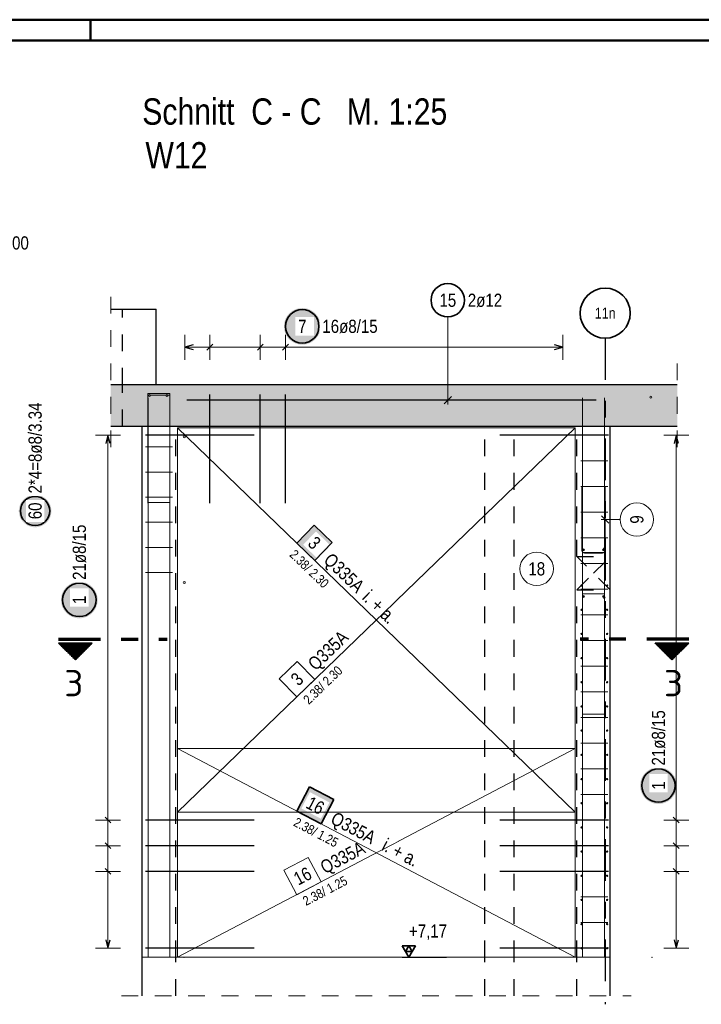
# Model space of a CAD drawing. Header units: millimetres. Extents: x -16 to 44.7, y 0 to 21.2.
# Tile 43 of 49: x 29.1 to 33.2, y 15.1 to 21. Entities that reach past the tile are written whole.
import ezdxf
from ezdxf.enums import TextEntityAlignment as Align

# ---------------------------------------------------------------- set-up
doc = ezdxf.new("R2010")
doc.units = ezdxf.units.MM
doc.linetypes.add('DASHDOTX2', pattern=[2, 1, -0.5, 0, -0.5])
doc.linetypes.add('HIDDEN', pattern=[0.375, 0.25, -0.125])
doc.layers.add('Achsen', color=7, linetype='Continuous', lineweight=20)
doc.layers.add('nplo Bewehrung', color=7, linetype='Continuous', lineweight=20)
doc.styles.add('Arial Narrow', font='ARIALN.TTF')
doc.styles.add('isocp', font='isocp', dxfattribs={"width": 1.1})
doc.linetypes.add('STRAKON_Linetype_13', pattern='A,15,[130,ltypeshp.shx,S=1.875,R=-30,X=0,Y=0],-1.875,[130,ltypeshp.shx,S=1.875,R=-30,X=0,Y=0]', length=16.875)
pattern_1 = [(270, (0, 0), (0.01, -2e-18), [])]

msp = doc.modelspace()

# ---------------------------------------------------------------- hatches: boundary and pattern name
at = {"lineweight": 25, "true_color": 0xffffff}
for points in [[(30.877049, 19.189004), (30.876982, 19.192843), (30.876781, 19.196677), (30.876446, 19.200502), (30.875978, 19.204313), (30.875377, 19.208105), (30.874645, 19.211874), (30.873781, 19.215615), (30.872787, 19.219324), (30.871665, 19.222996), (30.870415, 19.226626), (30.869039, 19.23021), (30.867539, 19.233745), (30.865916, 19.237224), (30.864173, 19.240646), (30.862311, 19.244004), (30.860334, 19.247295), (30.858243, 19.250515), (30.85604, 19.25366), (30.85373, 19.256726), (30.851314, 19.25971), (30.848795, 19.262608), (30.846176, 19.265416), (30.843461, 19.268131), (30.840653, 19.27075), (30.837755, 19.273269), (30.834771, 19.275685), (30.831705, 19.277996), (30.82856, 19.280198), (30.82534, 19.282289), (30.822049, 19.284266), (30.81869, 19.286128), (30.815269, 19.287871), (30.81179, 19.289494), (30.808255, 19.290994), (30.804671, 19.29237), (30.80104, 19.29362), (30.797369, 19.294742), (30.79366, 19.295736), (30.789919, 19.2966), (30.78615, 19.297333), (30.782358, 19.297933), (30.778547, 19.298401), (30.774722, 19.298736), (30.770888, 19.298937), (30.767049, 19.299004), (30.76321, 19.298937), (30.759375, 19.298736), (30.75555, 19.298401), (30.75174, 19.297933), (30.747947, 19.297333), (30.744178, 19.2966), (30.740437, 19.295736), (30.736729, 19.294742), (30.733057, 19.29362), (30.729426, 19.29237), (30.725842, 19.290994), (30.722308, 19.289494), (30.718828, 19.287871), (30.715407, 19.286128), (30.712049, 19.284266), (30.708758, 19.282289), (30.705537, 19.280198), (30.702392, 19.277996), (30.699326, 19.275685), (30.696342, 19.273269), (30.693444, 19.27075), (30.690636, 19.268131), (30.687921, 19.265416), (30.685303, 19.262608), (30.682784, 19.25971), (30.680367, 19.256726), (30.678057, 19.25366), (30.675854, 19.250515), (30.673763, 19.247295), (30.671786, 19.244004), (30.669924, 19.240646), (30.668181, 19.237224), (30.666559, 19.233745), (30.665058, 19.23021), (30.663682, 19.226626), (30.662432, 19.222996), (30.66131, 19.219324), (30.660316, 19.215615), (30.659452, 19.211874), (30.65872, 19.208105), (30.658119, 19.204313), (30.657651, 19.200502), (30.657317, 19.196677), (30.657116, 19.192843), (30.657049, 19.189004), (30.657116, 19.185165), (30.657317, 19.18133), (30.657651, 19.177506), (30.658119, 19.173695), (30.65872, 19.169902), (30.659452, 19.166133), (30.660316, 19.162392), (30.66131, 19.158684), (30.662432, 19.155012), (30.663682, 19.151381), (30.665058, 19.147797), (30.666559, 19.144263), (30.668181, 19.140783), (30.669924, 19.137362), (30.671786, 19.134004), (30.673763, 19.130713), (30.675854, 19.127492), (30.678057, 19.124347), (30.680367, 19.121281), (30.682784, 19.118297), (30.685303, 19.115399), (30.687921, 19.112591), (30.690636, 19.109876), (30.693444, 19.107258), (30.696342, 19.104739), (30.699326, 19.102322), (30.702392, 19.100012), (30.705537, 19.09781), (30.708758, 19.095718), (30.712049, 19.093741), (30.715407, 19.091879), (30.718828, 19.090136), (30.722308, 19.088514), (30.725842, 19.087013), (30.729426, 19.085637), (30.733057, 19.084387), (30.736729, 19.083265), (30.740437, 19.082271), (30.744178, 19.081407), (30.747947, 19.080675), (30.75174, 19.080074), (30.75555, 19.079606), (30.759375, 19.079272), (30.76321, 19.079071), (30.767049, 19.079004), (30.770888, 19.079071), (30.774722, 19.079272), (30.778547, 19.079606), (30.782358, 19.080074), (30.78615, 19.080675), (30.789919, 19.081407), (30.79366, 19.082271), (30.797369, 19.083265), (30.80104, 19.084387), (30.804671, 19.085637), (30.808255, 19.087013), (30.81179, 19.088514), (30.815269, 19.090136), (30.81869, 19.091879), (30.822049, 19.093741), (30.82534, 19.095718), (30.82856, 19.09781), (30.831705, 19.100012), (30.834771, 19.102322), (30.837755, 19.104739), (30.840653, 19.107258), (30.843461, 19.109876), (30.846176, 19.112591), (30.848795, 19.115399), (30.851314, 19.118297), (30.85373, 19.121281), (30.85604, 19.124347), (30.858243, 19.127492), (30.860334, 19.130713), (30.862311, 19.134004), (30.864173, 19.137362), (30.865916, 19.140783), (30.867539, 19.144263), (30.869039, 19.147797), (30.870415, 19.151381), (30.871665, 19.155012), (30.872787, 19.158684), (30.873781, 19.162392), (30.874645, 19.166133), (30.875377, 19.169902), (30.875978, 19.173695), (30.876446, 19.177506), (30.876781, 19.18133)], [(29.265992, 18.083454), (29.265933, 18.086857), (29.265755, 18.090255), (29.265458, 18.093646), (29.265043, 18.097023), (29.264511, 18.100385), (29.263861, 18.103726), (29.263096, 18.107041), (29.262215, 18.110329), (29.26122, 18.113583), (29.260112, 18.116801), (29.258893, 18.119978), (29.257563, 18.123111), (29.256125, 18.126195), (29.254579, 18.129228), (29.25293, 18.132204), (29.251177, 18.135121), (29.249323, 18.137975), (29.247371, 18.140763), (29.245323, 18.143481), (29.243181, 18.146126), (29.240949, 18.148694), (29.238628, 18.151183), (29.236221, 18.15359), (29.233732, 18.155911), (29.231164, 18.158143), (29.228519, 18.160285), (29.225801, 18.162333), (29.223013, 18.164285), (29.220159, 18.166139), (29.217242, 18.167892), (29.214266, 18.169542), (29.211233, 18.171087), (29.208149, 18.172525), (29.205016, 18.173855), (29.201839, 18.175074), (29.198621, 18.176182), (29.195367, 18.177177), (29.192079, 18.178058), (29.188763, 18.178824), (29.185423, 18.179473), (29.182061, 18.180005), (29.178684, 18.18042), (29.175293, 18.180717), (29.171895, 18.180895), (29.168492, 18.180954), (29.165089, 18.180895), (29.161691, 18.180717), (29.158301, 18.18042), (29.154923, 18.180005), (29.151561, 18.179473), (29.148221, 18.178824), (29.144905, 18.178058), (29.141617, 18.177177), (29.138363, 18.176182), (29.135145, 18.175074), (29.131968, 18.173855), (29.128835, 18.172525), (29.125751, 18.171087), (29.122719, 18.169542), (29.119742, 18.167892), (29.116825, 18.166139), (29.113971, 18.164285), (29.111183, 18.162333), (29.108465, 18.160285), (29.10582, 18.158143), (29.103252, 18.155911), (29.100763, 18.15359), (29.098356, 18.151183), (29.096035, 18.148694), (29.093803, 18.146126), (29.091661, 18.143481), (29.089613, 18.140763), (29.087661, 18.137975), (29.085807, 18.135121), (29.084055, 18.132204), (29.082405, 18.129228), (29.08086, 18.126195), (29.079421, 18.123111), (29.078092, 18.119978), (29.076872, 18.116801), (29.075764, 18.113583), (29.074769, 18.110329), (29.073888, 18.107041), (29.073123, 18.103726), (29.072473, 18.100385), (29.071941, 18.097023), (29.071526, 18.093646), (29.07123, 18.090255), (29.071051, 18.086857), (29.070992, 18.083454), (29.071051, 18.080051), (29.07123, 18.076653), (29.071526, 18.073263), (29.071941, 18.069885), (29.072473, 18.066523), (29.073123, 18.063183), (29.073888, 18.059867), (29.074769, 18.056579), (29.075764, 18.053325), (29.076872, 18.050107), (29.078092, 18.04693), (29.079421, 18.043797), (29.08086, 18.040713), (29.082405, 18.037681), (29.084055, 18.034704), (29.085807, 18.031787), (29.087661, 18.028933), (29.089613, 18.026145), (29.091661, 18.023427), (29.093803, 18.020782), (29.096035, 18.018214), (29.098356, 18.015725), (29.100763, 18.013318), (29.103252, 18.010997), (29.10582, 18.008765), (29.108465, 18.006623), (29.111183, 18.004575), (29.113971, 18.002623), (29.116825, 18.000769), (29.119742, 17.999017), (29.122719, 17.997367), (29.125751, 17.995822), (29.128835, 17.994383), (29.131968, 17.993054), (29.135145, 17.991834), (29.138363, 17.990726), (29.141617, 17.989731), (29.144905, 17.98885), (29.148221, 17.988085), (29.151561, 17.987435), (29.154923, 17.986903), (29.158301, 17.986488), (29.161691, 17.986192), (29.165089, 17.986014), (29.168492, 17.985954), (29.171895, 17.986014), (29.175293, 17.986192), (29.178684, 17.986488), (29.182061, 17.986903), (29.185423, 17.987435), (29.188763, 17.988085), (29.192079, 17.98885), (29.195367, 17.989731), (29.198621, 17.990726), (29.201839, 17.991834), (29.205016, 17.993054), (29.208149, 17.994383), (29.211233, 17.995822), (29.214266, 17.997367), (29.217242, 17.999017), (29.220159, 18.000769), (29.223013, 18.002623), (29.225801, 18.004575), (29.228519, 18.006623), (29.231164, 18.008765), (29.233732, 18.010997), (29.236221, 18.013318), (29.238628, 18.015725), (29.240949, 18.018214), (29.243181, 18.020782), (29.245323, 18.023427), (29.247371, 18.026145), (29.249323, 18.028933), (29.251177, 18.031787), (29.25293, 18.034704), (29.254579, 18.037681), (29.256125, 18.040713), (29.257563, 18.043797), (29.258893, 18.04693), (29.260112, 18.050107), (29.26122, 18.053325), (29.262215, 18.056579), (29.263096, 18.059867), (29.263861, 18.063183), (29.264511, 18.066523), (29.265043, 18.069885), (29.265458, 18.073263), (29.265755, 18.076653)], [(29.543028, 17.550762), (29.542961, 17.554601), (29.54276, 17.558435), (29.542426, 17.56226), (29.541958, 17.566071), (29.541357, 17.569863), (29.540624, 17.573632), (29.539761, 17.577373), (29.538767, 17.581082), (29.537644, 17.584754), (29.536394, 17.588384), (29.535018, 17.591969), (29.533518, 17.595503), (29.531896, 17.598983), (29.530152, 17.602404), (29.528291, 17.605762), (29.526313, 17.609053), (29.524222, 17.612273), (29.52202, 17.615418), (29.519709, 17.618485), (29.517293, 17.621469), (29.514774, 17.624366), (29.512156, 17.627174), (29.509441, 17.629889), (29.506633, 17.632508), (29.503735, 17.635027), (29.500751, 17.637443), (29.497685, 17.639754), (29.494539, 17.641956), (29.491319, 17.644047), (29.488028, 17.646025), (29.48467, 17.647886), (29.481249, 17.649629), (29.477769, 17.651252), (29.474235, 17.652752), (29.47065, 17.654128), (29.46702, 17.655378), (29.463348, 17.656501), (29.45964, 17.657495), (29.455898, 17.658358), (29.452129, 17.659091), (29.448337, 17.659691), (29.444526, 17.660159), (29.440701, 17.660494), (29.436867, 17.660695), (29.433028, 17.660762), (29.429189, 17.660695), (29.425355, 17.660494), (29.42153, 17.660159), (29.417719, 17.659691), (29.413927, 17.659091), (29.410158, 17.658358), (29.406417, 17.657495), (29.402708, 17.656501), (29.399036, 17.655378), (29.395406, 17.654128), (29.391821, 17.652752), (29.388287, 17.651252), (29.384807, 17.649629), (29.381386, 17.647886), (29.378028, 17.646025), (29.374737, 17.644047), (29.371517, 17.641956), (29.368372, 17.639754), (29.365305, 17.637443), (29.362322, 17.635027), (29.359424, 17.632508), (29.356616, 17.629889), (29.353901, 17.627174), (29.351282, 17.624366), (29.348763, 17.621469), (29.346347, 17.618485), (29.344036, 17.615418), (29.341834, 17.612273), (29.339743, 17.609053), (29.337765, 17.605762), (29.335904, 17.602404), (29.334161, 17.598983), (29.332538, 17.595503), (29.331038, 17.591969), (29.329662, 17.588384), (29.328412, 17.584754), (29.327289, 17.581082), (29.326296, 17.577373), (29.325432, 17.573632), (29.324699, 17.569863), (29.324099, 17.566071), (29.323631, 17.56226), (29.323296, 17.558435), (29.323095, 17.554601), (29.323028, 17.550762), (29.323095, 17.546923), (29.323296, 17.543089), (29.323631, 17.539264), (29.324099, 17.535453), (29.324699, 17.531661), (29.325432, 17.527892), (29.326296, 17.524151), (29.327289, 17.520442), (29.328412, 17.51677), (29.329662, 17.51314), (29.331038, 17.509555), (29.332538, 17.506021), (29.334161, 17.502541), (29.335904, 17.49912), (29.337765, 17.495762), (29.339743, 17.492471), (29.341834, 17.489251), (29.344036, 17.486106), (29.346347, 17.483039), (29.348763, 17.480055), (29.351282, 17.477158), (29.353901, 17.47435), (29.356616, 17.471635), (29.359424, 17.469016), (29.362322, 17.466497), (29.365305, 17.464081), (29.368372, 17.46177), (29.371517, 17.459568), (29.374737, 17.457477), (29.378028, 17.455499), (29.381386, 17.453638), (29.384807, 17.451895), (29.388287, 17.450272), (29.391821, 17.448772), (29.395406, 17.447396), (29.399036, 17.446146), (29.402708, 17.445023), (29.406417, 17.444029), (29.410158, 17.443166), (29.413927, 17.442433), (29.417719, 17.441833), (29.42153, 17.441365), (29.425355, 17.44103), (29.429189, 17.440829), (29.433028, 17.440762), (29.436867, 17.440829), (29.440701, 17.44103), (29.444526, 17.441365), (29.448337, 17.441833), (29.452129, 17.442433), (29.455898, 17.443166), (29.45964, 17.444029), (29.463348, 17.445023), (29.46702, 17.446146), (29.47065, 17.447396), (29.474235, 17.448772), (29.477769, 17.450272), (29.481249, 17.451895), (29.48467, 17.453638), (29.488028, 17.455499), (29.491319, 17.457477), (29.494539, 17.459568), (29.497685, 17.46177), (29.500751, 17.464081), (29.503735, 17.466497), (29.506633, 17.469016), (29.509441, 17.471635), (29.512156, 17.47435), (29.514774, 17.477158), (29.517293, 17.480055), (29.519709, 17.483039), (29.52202, 17.486106), (29.524222, 17.489251), (29.526313, 17.492471), (29.528291, 17.495762), (29.530152, 17.49912), (29.531896, 17.502541), (29.533518, 17.506021), (29.535018, 17.509555), (29.536394, 17.51314), (29.537644, 17.51677), (29.538767, 17.520442), (29.539761, 17.524151), (29.540624, 17.527892), (29.541357, 17.531661), (29.541958, 17.535453), (29.542426, 17.539264), (29.54276, 17.543089)], [(33.008156, 16.439309), (33.008089, 16.443148), (33.007889, 16.446982), (33.007554, 16.450807), (33.007086, 16.454618), (33.006485, 16.45841), (33.005753, 16.462179), (33.004889, 16.46592), (33.003895, 16.469629), (33.002773, 16.473301), (33.001523, 16.476931), (33.000147, 16.480516), (32.998646, 16.48405), (32.997024, 16.48753), (32.995281, 16.490951), (32.993419, 16.494309), (32.991442, 16.4976), (32.989351, 16.50082), (32.987148, 16.503965), (32.984838, 16.507032), (32.982421, 16.510016), (32.979902, 16.512913), (32.977284, 16.515721), (32.974569, 16.518436), (32.971761, 16.521055), (32.968863, 16.523574), (32.965879, 16.52599), (32.962813, 16.528301), (32.959668, 16.530503), (32.956448, 16.532594), (32.953156, 16.534572), (32.949798, 16.536433), (32.946377, 16.538176), (32.942898, 16.539799), (32.939363, 16.541299), (32.935779, 16.542675), (32.932148, 16.543925), (32.928477, 16.545048), (32.924768, 16.546041), (32.921027, 16.546905), (32.917258, 16.547638), (32.913466, 16.548238), (32.909655, 16.548706), (32.90583, 16.549041), (32.901995, 16.549242), (32.898156, 16.549309), (32.894318, 16.549242), (32.890483, 16.549041), (32.886658, 16.548706), (32.882847, 16.548238), (32.879055, 16.547638), (32.875286, 16.546905), (32.871545, 16.546041), (32.867836, 16.545048), (32.864165, 16.543925), (32.860534, 16.542675), (32.85695, 16.541299), (32.853415, 16.539799), (32.849936, 16.538176), (32.846515, 16.536433), (32.843156, 16.534572), (32.839865, 16.532594), (32.836645, 16.530503), (32.8335, 16.528301), (32.830434, 16.52599), (32.82745, 16.523574), (32.824552, 16.521055), (32.821744, 16.518436), (32.819029, 16.515721), (32.816411, 16.512913), (32.813892, 16.510016), (32.811475, 16.507032), (32.809165, 16.503965), (32.806962, 16.50082), (32.804871, 16.4976), (32.802894, 16.494309), (32.801032, 16.490951), (32.799289, 16.48753), (32.797666, 16.48405), (32.796166, 16.480516), (32.79479, 16.476931), (32.79354, 16.473301), (32.792418, 16.469629), (32.791424, 16.46592), (32.79056, 16.462179), (32.789828, 16.45841), (32.789227, 16.454618), (32.788759, 16.450807), (32.788424, 16.446982), (32.788223, 16.443148), (32.788156, 16.439309), (32.788223, 16.43547), (32.788424, 16.431636), (32.788759, 16.427811), (32.789227, 16.424), (32.789828, 16.420208), (32.79056, 16.416439), (32.791424, 16.412698), (32.792418, 16.408989), (32.79354, 16.405317), (32.79479, 16.401687), (32.796166, 16.398102), (32.797666, 16.394568), (32.799289, 16.391088), (32.801032, 16.387667), (32.802894, 16.384309), (32.804871, 16.381018), (32.806962, 16.377798), (32.809165, 16.374653), (32.811475, 16.371586), (32.813892, 16.368602), (32.816411, 16.365705), (32.819029, 16.362897), (32.821744, 16.360182), (32.824552, 16.357563), (32.82745, 16.355044), (32.830434, 16.352628), (32.8335, 16.350317), (32.836645, 16.348115), (32.839865, 16.346024), (32.843156, 16.344046), (32.846515, 16.342185), (32.849936, 16.340442), (32.853415, 16.338819), (32.85695, 16.337319), (32.860534, 16.335943), (32.864165, 16.334693), (32.867836, 16.33357), (32.871545, 16.332576), (32.875286, 16.331713), (32.879055, 16.33098), (32.882847, 16.330379), (32.886658, 16.329912), (32.890483, 16.329577), (32.894318, 16.329376), (32.898156, 16.329309), (32.901995, 16.329376), (32.90583, 16.329577), (32.909655, 16.329912), (32.913466, 16.330379), (32.917258, 16.33098), (32.921027, 16.331713), (32.924768, 16.332576), (32.928477, 16.33357), (32.932148, 16.334693), (32.935779, 16.335943), (32.939363, 16.337319), (32.942898, 16.338819), (32.946377, 16.340442), (32.949798, 16.342185), (32.953156, 16.344046), (32.956448, 16.346024), (32.959668, 16.348115), (32.962813, 16.350317), (32.965879, 16.352628), (32.968863, 16.355044), (32.971761, 16.357563), (32.974569, 16.360182), (32.977284, 16.362897), (32.979902, 16.365705), (32.982421, 16.368602), (32.984838, 16.371586), (32.987148, 16.374653), (32.989351, 16.377798), (32.991442, 16.381018), (32.993419, 16.384309), (32.995281, 16.387667), (32.997024, 16.391088), (32.998646, 16.394568), (33.000147, 16.398102), (33.001523, 16.401687), (33.002773, 16.405317), (33.003895, 16.408989), (33.004889, 16.412698), (33.005753, 16.416439), (33.006485, 16.420208), (33.007086, 16.424), (33.007554, 16.427811), (33.007889, 16.431636)]]:
    msp.add_hatch(color=7, dxfattribs=at).paths.add_polyline_path(points)
at = {"lineweight": 13, "true_color": 0xd7ffd7}
msp.add_hatch(color=254, dxfattribs=at).paths.add_polyline_path([(29.621499, 18.591066), (33.011057, 18.591066), (33.011057, 18.841066), (29.621499, 18.841066)])
at = {"lineweight": 18, "true_color": 0xffffff}
msp.add_hatch(color=7, dxfattribs=at).paths.add_polyline_path([(30.945751, 17.894691), (30.837888, 17.998928), (30.73365, 17.891065), (30.841513, 17.786827)])
at = {"lineweight": 50}
h = msp.add_hatch(dxfattribs=at)
h.set_pattern_fill('Mau', color=4, scale=0.01, angle=270, style=0, pattern_type=2)
h.set_pattern_definition(pattern_1)
h.paths.add_polyline_path([(29.509208, 17.291869), (29.309208, 17.291869), (29.409208, 17.191869)])
h = msp.add_hatch(dxfattribs=at)
h.set_pattern_fill('Mau', color=4, scale=0.01, angle=270, style=0, pattern_type=2)
h.set_pattern_definition(pattern_1)
h.paths.add_polyline_path([(32.878976, 17.291869), (32.978976, 17.191869), (33.078976, 17.291869)])
at = {"lineweight": 35, "true_color": 0xffffff}
msp.add_hatch(color=7, dxfattribs=at).paths.add_polyline_path([(30.956447, 16.355425), (30.810369, 16.432147), (30.733648, 16.286069), (30.879726, 16.209347)])

# ---------------------------------------------------------------- linework, layer by layer
at = {"color": 4, "linetype": 'Continuous', "lineweight": 50}
for p, q in [((43.75, 21.025), (0, 21.025)), ((29.5, 21.025), (29.5, 20.9)), ((43.625, 20.9), (0.5, 20.9))]:
    msp.add_line(p, q, dxfattribs=at)
at = {"color": 5, "linetype": 'HIDDEN', "lineweight": 18, "ltscale": 0.25}
for p, q in [((29.621499, 18.466066), (29.621499, 19.416066)), ((33.011057, 18.466066), (33.011057, 18.966066)), ((29.684648, 15.181072), (30.134648, 15.181072)), ((29.884648, 15.181072), (32.734648, 15.181072))]:
    msp.add_line(p, q, dxfattribs=at)
at = {"color": 3, "linetype": 'Continuous', "lineweight": 25}
for p, q in [((29.621499, 19.291066), (29.89217, 19.291066)), ((29.89217, 18.841066), (29.89217, 19.291066)), ((30.113648, 19.077401), (30.063648, 19.064004)), ((30.063648, 19.064004), (30.113648, 19.050606)), ((30.232125, 19.081681), (30.196769, 19.046326)), ((30.533722, 19.081681), (30.498367, 19.046326)), ((30.684521, 19.081681), (30.649165, 19.046326)), ((32.325628, 19.064004), (32.275628, 19.077401)), ((32.275628, 19.050606), (32.325628, 19.064004)), ((29.621499, 18.841066), (33.011057, 18.841066)), ((30.214447, 18.131066), (30.214447, 18.781066)), ((30.516044, 18.131066), (30.516044, 18.781066)), ((30.666843, 18.131066), (30.666843, 18.781066)), ((31.615243, 18.724582), (31.659437, 18.768776)), ((30.576398, 18.746679), (30.076398, 18.746679)), ((32.026398, 18.746679), (30.576398, 18.746679)), ((32.526398, 18.746679), (32.026398, 18.746679)), ((29.621499, 18.591066), (33.011057, 18.591066)), ((29.809648, 15.411072), (29.809648, 18.591066)), ((32.609648, 15.411072), (32.609648, 18.591066)), ((29.6046, 18.537064), (29.591202, 18.487064)), ((29.617997, 18.487064), (29.6046, 18.537064)), ((30.479648, 18.537064), (29.829648, 18.537064)), ((32.599648, 18.537064), (31.949648, 18.537064)), ((33.0046, 18.537064), (32.991202, 18.487064)), ((33.017997, 18.487064), (33.0046, 18.537064)), ((29.586922, 16.250748), (29.622277, 16.215393)), ((30.479648, 16.23307), (29.829648, 16.23307)), ((32.599648, 16.23307), (31.949648, 16.23307)), ((32.986922, 16.250748), (33.022277, 16.215393)), ((29.586922, 16.097149), (29.622277, 16.061793)), ((32.986922, 16.097149), (33.022277, 16.061793)), ((30.479648, 16.079471), (29.829648, 16.079471)), ((32.599648, 16.079471), (31.949648, 16.079471)), ((29.586922, 15.943549), (29.622277, 15.908194)), ((30.479648, 15.925871), (29.829648, 15.925871)), ((32.599648, 15.925871), (31.949648, 15.925871)), ((32.986922, 15.943549), (33.022277, 15.908194)), ((29.591202, 15.515072), (29.6046, 15.465072)), ((29.6046, 15.465072), (29.617997, 15.515072)), ((32.991202, 15.515072), (33.0046, 15.465072)), ((33.0046, 15.465072), (33.017997, 15.515072)), ((30.479648, 15.465072), (29.829648, 15.465072)), ((32.599648, 15.465072), (31.949648, 15.465072)), ((29.809648, 15.181072), (29.809648, 15.411072)), ((31.365225, 15.411072), (31.630749, 15.411072)), ((32.609648, 15.181072), (32.609648, 15.411072))]:
    msp.add_line(p, q, dxfattribs=at)
at = {"color": 3, "linetype": 'HIDDEN', "lineweight": 25, "ltscale": 0.25}
for p, q in [((29.69217, 18.841066), (29.69217, 19.291066)), ((29.69217, 18.591066), (29.69217, 18.841066)), ((30.009648, 15.411072), (30.009648, 18.591066)), ((31.859462, 15.411065), (31.859462, 18.591066)), ((32.034462, 15.411065), (32.034462, 18.591066)), ((32.409648, 17.811072), (32.409648, 18.591066)), ((32.409648, 17.811072), (32.609648, 17.811072)), ((32.409648, 17.611072), (32.609648, 17.611072)), ((32.409648, 15.411072), (32.409648, 17.611072)), ((30.009648, 15.181072), (30.009648, 15.411072)), ((31.859462, 15.181072), (31.859462, 15.411065)), ((32.034462, 15.181072), (32.034462, 15.411065)), ((32.409648, 15.181072), (32.409648, 15.411072))]:
    msp.add_line(p, q, dxfattribs=at)
at = {"color": 5, "linetype": 'Continuous', "lineweight": 18}
for p, q in [((31.63734, 19.245194), (31.63734, 18.721679)), ((30.063648, 19.139004), (30.063648, 18.989004)), ((30.214447, 19.139004), (30.214447, 18.989004)), ((30.516044, 19.139004), (30.516044, 18.989004)), ((30.666843, 19.139004), (30.666843, 18.989004)), ((32.325628, 18.989004), (32.325628, 19.139004)), ((30.063648, 19.064004), (32.325628, 19.064004)), ((29.6796, 18.537064), (29.5296, 18.537064)), ((29.6046, 15.465072), (29.6046, 18.537064)), ((33.0796, 18.537064), (32.9296, 18.537064)), ((33.0046, 15.465072), (33.0046, 18.537064)), ((29.5296, 16.23307), (29.6796, 16.23307)), ((32.9296, 16.23307), (33.0796, 16.23307)), ((29.5296, 16.079471), (29.6796, 16.079471)), ((32.9296, 16.079471), (33.0796, 16.079471)), ((29.5296, 15.925871), (29.6796, 15.925871)), ((32.9296, 15.925871), (33.0796, 15.925871)), ((29.5296, 15.465072), (29.6796, 15.465072)), ((32.9296, 15.465072), (33.0796, 15.465072))]:
    msp.add_line(p, q, dxfattribs=at)
at = {"color": 3, "linetype": 'DASHDOTX2', "lineweight": 25, "ltscale": 0.25}
msp.add_line((32.57963, 19.118086), (32.57963, 15.129754), dxfattribs=at)
at = {"color": 7, "linetype": 'Continuous', "lineweight": 18}
for p, q in [((30.019651, 18.581065), (30.019651, 16.281066)), ((32.399648, 18.581065), (30.019651, 18.581065)), ((30.019651, 18.581065), (30.019651, 18.581065)), ((32.399648, 16.281066), (30.019651, 18.581065)), ((32.399648, 16.281066), (32.399648, 18.581065)), ((32.399647, 16.661066), (30.019648, 16.661066)), ((30.019648, 16.661066), (30.019648, 15.411074)), ((30.019648, 16.661066), (32.399647, 15.411074)), ((32.399647, 15.411074), (32.399647, 16.661066)), ((32.399647, 16.661066), (32.399647, 16.661066)), ((30.019651, 16.281066), (32.399648, 16.281066)), ((30.019648, 15.411074), (32.399647, 15.411074))]:
    msp.add_line(p, q, dxfattribs=at)
at = {"color": 9, "linetype": 'Continuous', "lineweight": 0}
for p, q in [((30.019651, 18.581065), (30.019651, 16.281066)), ((32.399648, 18.581065), (30.019651, 18.581065)), ((30.019651, 18.581065), (30.019651, 18.581065)), ((32.399648, 16.281066), (32.399648, 18.581065)), ((32.439648, 17.847072), (32.439648, 18.231072)), ((32.579648, 18.231072), (32.579648, 17.847072)), ((32.557551, 18.054384), (32.601746, 18.01019)), ((32.668781, 18.032287), (32.554648, 18.032287)), ((32.563648, 17.831072), (32.455648, 17.831072)), ((30.737276, 17.183167), (30.629412, 17.078929)), ((30.841513, 17.075304), (30.737276, 17.183167)), ((30.629412, 17.078929), (30.73365, 16.971066)), ((30.73365, 16.971066), (30.841513, 17.075304)), ((32.399647, 16.661066), (30.019648, 16.661066)), ((30.019648, 16.661066), (30.019648, 15.411074)), ((32.399647, 15.411074), (32.399647, 16.661066)), ((32.399647, 16.661066), (32.399647, 16.661066)), ((30.803005, 16.008871), (30.656927, 15.93215)), ((30.879726, 15.862793), (30.803005, 16.008871)), ((30.656927, 15.93215), (30.733648, 15.786071)), ((30.733648, 15.786071), (30.879726, 15.862793)), ((30.019648, 15.411074), (32.399647, 15.411074))]:
    msp.add_line(p, q, dxfattribs=at)
at = {"color": 2, "linetype": 'Continuous', "lineweight": 35}
for p, q in [((30.837888, 17.998928), (30.73365, 17.891065)), ((30.945751, 17.894691), (30.837888, 17.998928)), ((30.73365, 17.891065), (30.841513, 17.786827)), ((30.841513, 17.786827), (30.945751, 17.894691)), ((29.309208, 17.291869), (29.509208, 17.291869)), ((29.309208, 17.291869), (29.409208, 17.191869)), ((29.409208, 17.191869), (29.509208, 17.291869)), ((33.078976, 17.291869), (32.878976, 17.291869)), ((32.978976, 17.191869), (32.878976, 17.291869)), ((33.078976, 17.291869), (32.978976, 17.191869)), ((30.810369, 16.432147), (30.733648, 16.286069)), ((30.956447, 16.355425), (30.810369, 16.432147)), ((30.879726, 16.209347), (30.956447, 16.355425)), ((30.733648, 16.286069), (30.879726, 16.209347)), ((31.443975, 15.47927), (31.365225, 15.47927)), ((31.365225, 15.47927), (31.4046, 15.411072)), ((31.4046, 15.47927), (31.384912, 15.445171)), ((31.4046, 15.411072), (31.443975, 15.47927)), ((31.424287, 15.445171), (31.4046, 15.47927)), ((31.384912, 15.445171), (31.424287, 15.445171))]:
    msp.add_line(p, q, dxfattribs=at)
at = {"color": 1, "linetype": 'DASHDOTX2', "lineweight": 70, "ltscale": 0.25}
for p, q in [((29.309208, 17.316869), (29.959208, 17.316869)), ((33.078976, 17.316869), (32.428976, 17.316869))]:
    msp.add_line(p, q, dxfattribs=at)
at = {"color": 6, "linetype": 'STRAKON_Linetype_13', "lineweight": 13, "ltscale": 0.01}
msp.add_line((29.809648, 15.411072), (32.609648, 15.411072), dxfattribs=at)
at = {"color": 2, "linetype": 'Continuous', "lineweight": 35}
for centre, radius in [((31.63734, 19.345194), 0.1), ((32.57963, 19.268086), 0.15), ((30.767049, 19.189004), 0.1), ((29.168492, 18.083454), 0.0875), ((29.433028, 17.550762), 0.1), ((32.898156, 16.439309), 0.1)]:
    msp.add_circle(centre, radius, dxfattribs=at)
at = {"color": 9, "linetype": 'Continuous', "lineweight": 0}
for centre, radius in [((29.65824, 18.591066), 0.00111), ((32.112134, 18.591066), 0.00111), ((32.859648, 18.591066), 0.00111), ((32.87357, 18.591066), 0.00111), ((32.768781, 18.032287), 0.1), ((32.169497, 17.73719), 0.1), ((32.449648, 17.851072), 0.006), ((32.449648, 17.851072), 0.006), ((32.449648, 17.851072), 0.0054), ((32.449648, 17.851072), 0.0042), ((32.449648, 17.851072), 0.003), ((32.449648, 17.851072), 0.0018), ((32.449648, 17.851072), 0.0006), ((32.569648, 17.851072), 0.006), ((32.569648, 17.851072), 0.006), ((32.569648, 17.851072), 0.0054), ((32.569648, 17.851072), 0.0042), ((32.569648, 17.851072), 0.003), ((32.569648, 17.851072), 0.0018), ((32.569648, 17.851072), 0.0006), ((32.449648, 17.571072), 0.006), ((32.449648, 17.571072), 0.006), ((32.449648, 17.571072), 0.0054), ((32.449648, 17.571072), 0.0042), ((32.449648, 17.571072), 0.003), ((32.449648, 17.571072), 0.0018), ((32.449648, 17.571072), 0.0006), ((32.569648, 17.571072), 0.006), ((32.569648, 17.571072), 0.006), ((32.569648, 17.571072), 0.0054), ((32.569648, 17.571072), 0.0042), ((32.569648, 17.571072), 0.003), ((32.569648, 17.571072), 0.0018), ((32.569648, 17.571072), 0.0006), ((30.059648, 15.411072), 0.00111), ((32.859648, 15.411072), 0.00111)]:
    msp.add_circle(centre, radius, dxfattribs=at)
for centre, start, end in [((32.455648, 17.847072), 180, 270), ((32.563648, 17.847072), 270, 0)]:
    msp.add_arc(centre, 0.016, start, end, dxfattribs=at)
at = {"layer": 'Achsen', "color": 3, "linetype": 'HIDDEN', "lineweight": 25, "ltscale": 0.25}
for p, q in [((32.609648, 17.611072), (32.409648, 17.811072)), ((32.509648, 17.711072), (32.609648, 17.811072)), ((32.409648, 17.611072), (32.509648, 17.711072))]:
    msp.add_line(p, q, dxfattribs=at)
at = {"layer": 'nplo Bewehrung', "color": 9, "linetype": 'Continuous', "lineweight": 0}
for p, q in [((29.843648, 18.141066), (29.843648, 18.787066)), ((29.843648, 18.787066), (29.974816, 18.787066)), ((29.843648, 18.781066), (29.843648, 18.135066)), ((29.843648, 18.131066), (29.843648, 18.777066)), ((29.843648, 18.777066), (29.974816, 18.777066)), ((29.844648, 15.411072), (29.844648, 18.761072)), ((29.844648, 15.411072), (29.844648, 18.761072)), ((29.974648, 15.411072), (29.974648, 18.761072)), ((29.974648, 15.411072), (29.974648, 18.761072)), ((29.974816, 18.787066), (29.974816, 18.141066)), ((29.974816, 18.135066), (29.974816, 18.781066)), ((29.974816, 18.777066), (29.974816, 18.131066)), ((32.444648, 15.411072), (32.444648, 18.761072)), ((32.444648, 15.411072), (32.444648, 18.761072)), ((32.574648, 15.411072), (32.574648, 18.761072)), ((32.574648, 15.411072), (32.574648, 18.761072)), ((32.434648, 18.537064), (32.594648, 18.537064)), ((29.829648, 18.467066), (29.989648, 18.467066)), ((32.434648, 18.383465), (32.594648, 18.383465)), ((29.829648, 18.316667), (29.989648, 18.316667)), ((32.434648, 18.229865), (32.594648, 18.229865)), ((32.443648, 17.835072), (32.443648, 18.231072)), ((32.575648, 18.231072), (32.575648, 17.835072)), ((29.829648, 18.166267), (29.989648, 18.166267)), ((29.843648, 18.135066), (29.974816, 18.135066)), ((32.434648, 18.076266), (32.594648, 18.076266)), ((29.829648, 18.015867), (29.989648, 18.015867)), ((32.434648, 17.922666), (32.594648, 17.922666)), ((29.829648, 17.865467), (29.989648, 17.865467)), ((32.575648, 17.835072), (32.443648, 17.835072)), ((32.434648, 17.769066), (32.594648, 17.769066)), ((29.829648, 17.715067), (29.989648, 17.715067)), ((32.434648, 17.615467), (32.594648, 17.615467)), ((32.575648, 17.587072), (32.443648, 17.587072)), ((32.443648, 17.587072), (32.443648, 17.191072)), ((32.575648, 17.191072), (32.575648, 17.587072)), ((32.434648, 17.461867), (32.594648, 17.461867)), ((32.434648, 17.308268), (32.594648, 17.308268)), ((32.434648, 17.154668), (32.594648, 17.154668)), ((32.434648, 17.001068), (32.594648, 17.001068)), ((32.575648, 16.867072), (32.443648, 16.867072)), ((32.443648, 16.867072), (32.443648, 16.471072)), ((32.575648, 16.471072), (32.575648, 16.867072)), ((32.434648, 16.847469), (32.594648, 16.847469)), ((32.434648, 16.693869), (32.594648, 16.693869)), ((32.434648, 16.54027), (32.594648, 16.54027)), ((32.434648, 16.38667), (32.594648, 16.38667)), ((32.434648, 16.23307), (32.594648, 16.23307)), ((32.434648, 16.079471), (32.594648, 16.079471)), ((32.434648, 15.925871), (32.594648, 15.925871)), ((32.434648, 15.772272), (32.594648, 15.772272)), ((32.434648, 15.618672), (32.594648, 15.618672)), ((32.434648, 15.465072), (32.594648, 15.465072))]:
    msp.add_line(p, q, dxfattribs=at)
for centre, radius in [((29.85277, 18.775567), 0.006), ((29.85277, 18.775567), 0.006), ((29.957526, 18.775567), 0.006), ((29.957526, 18.775567), 0.006), ((32.852229, 18.765066), 0.006), ((32.852229, 18.765066), 0.006), ((30.061257, 18.527668), 0.006), ((30.061257, 18.527668), 0.006), ((32.573648, 17.857072), 0.006), ((32.573648, 17.857072), 0.006), ((30.061257, 17.655661), 0.006), ((30.061257, 17.655661), 0.006), ((32.438648, 17.637066), 0.004), ((32.438648, 17.637066), 0.004), ((32.590648, 17.637066), 0.004), ((32.590648, 17.637066), 0.004), ((32.573648, 17.565072), 0.006), ((32.573648, 17.565072), 0.006), ((32.438648, 17.492267), 0.004), ((32.438648, 17.492267), 0.004), ((32.590648, 17.492267), 0.004), ((32.590648, 17.492267), 0.004), ((32.438648, 17.347467), 0.004), ((32.438648, 17.347467), 0.004), ((32.590648, 17.347467), 0.004), ((32.590648, 17.347467), 0.004), ((32.438648, 17.202668), 0.004), ((32.438648, 17.202668), 0.004), ((32.590648, 17.202668), 0.004), ((32.590648, 17.202668), 0.004), ((32.438648, 17.057868), 0.004), ((32.438648, 17.057868), 0.004), ((32.590648, 17.057868), 0.004), ((32.590648, 17.057868), 0.004), ((32.438648, 16.913069), 0.004), ((32.438648, 16.913069), 0.004), ((32.590648, 16.913069), 0.004), ((32.590648, 16.913069), 0.004), ((32.438648, 16.768269), 0.004), ((32.438648, 16.768269), 0.004), ((32.590648, 16.768269), 0.004), ((32.590648, 16.768269), 0.004), ((32.438648, 16.62347), 0.004), ((32.438648, 16.62347), 0.004), ((32.590648, 16.62347), 0.004), ((32.590648, 16.62347), 0.004), ((32.438648, 16.47867), 0.004), ((32.438648, 16.47867), 0.004), ((32.590648, 16.47867), 0.004), ((32.590648, 16.47867), 0.004), ((32.438648, 16.333871), 0.004), ((32.438648, 16.333871), 0.004), ((32.590648, 16.333871), 0.004), ((32.590648, 16.333871), 0.004), ((32.438648, 16.189071), 0.004), ((32.438648, 16.189071), 0.004), ((32.590648, 16.189071), 0.004), ((32.590648, 16.189071), 0.004), ((32.438648, 16.044272), 0.004), ((32.438648, 16.044272), 0.004), ((32.590648, 16.044272), 0.004), ((32.590648, 16.044272), 0.004), ((32.438648, 15.899472), 0.004), ((32.438648, 15.899472), 0.004), ((32.590648, 15.899472), 0.004), ((32.590648, 15.899472), 0.004), ((32.438648, 15.754673), 0.004), ((32.438648, 15.754673), 0.004), ((32.590648, 15.754673), 0.004), ((32.590648, 15.754673), 0.004), ((32.438648, 15.609873), 0.004), ((32.438648, 15.609873), 0.004), ((32.590648, 15.609873), 0.004), ((32.590648, 15.609873), 0.004), ((32.438648, 15.465074), 0.004), ((32.438648, 15.465074), 0.004), ((32.590648, 15.465074), 0.004), ((32.590648, 15.465074), 0.004)]:
    msp.add_circle(centre, radius, dxfattribs=at)

# ---------------------------------------------------------------- texts
at = {"color": 1, "lineweight": 70, "style": 'Arial Narrow'}
for s, p in [('Schnitt  C - C   M. 1:25', (29.809648, 20.396409)), ('W12', (29.828514, 20.134469))]:
    msp.add_text(s, height=0.1575, dxfattribs=at).set_placement(p)
at = {"color": 3, "lineweight": 25, "style": 'Arial Narrow'}
msp.add_text('11n', height=0.065, dxfattribs=at).set_placement((32.57963, 19.268086), align=Align.MIDDLE_CENTER)
at = {"color": 2, "lineweight": 35, "style": 'isocp', "width": 1.15}
for p in [(29.400081, 16.973669), (32.988103, 16.973669)]:
    msp.add_text('3', height=0.1575, dxfattribs=at).set_placement(p, align=Align.CENTER)
at = {"color": 2, "lineweight": 35, "insert": (28.774934, 19.727964), "char_height": 0.07875, "attachment_point": 1, "line_spacing_factor": 0.9, "style": 'Arial Narrow', "bg_fill": 3, "box_fill_scale": 1.2, "bg_fill_color": 256, "bg_fill_true_color": 13158600, "bg_fill_transparency": 0}
msp.add_mtext('6ø8/1.00', dxfattribs=at)
at = {"color": 2, "lineweight": 35, "char_height": 0.07875, "attachment_point": 1, "line_spacing_factor": 0.9, "style": 'Arial Narrow'}
for s, insert in [('15', (31.587728, 19.384569)), ('2ø12', (31.75734, 19.384569)), (' +7,17', (31.380187, 15.607947))]:
    msp.add_mtext(s, dxfattribs=dict(at, insert=insert))
at = {"color": 9, "lineweight": 0, "attachment_point": 1, "line_spacing_factor": 0.9, "style": 'Arial Narrow'}
for s, insert, char_height, rotation in [('9', (32.729406, 18.007481), 0.07875, 90), ('Q335A', (30.792907, 17.179564), 0.07875, 44.0206849), (' 2.38/ 2.30', (30.754498, 16.949493), 0.05625, 44.0206849), ('3', (30.690263, 17.088192), 0.07875, 44.0206849), ('16', (30.706095, 15.909262), 0.07875, 27.7087902), (' 2.38/ 1.25', (30.747597, 15.759512), 0.05625, 27.7087902)]:
    msp.add_mtext(s, dxfattribs=dict(at, insert=insert, char_height=char_height, rotation=rotation))
at = {"color": 9, "lineweight": 0, "insert": (32.119885, 17.776565), "char_height": 0.07875, "attachment_point": 1, "line_spacing_factor": 0.9, "style": 'Arial Narrow'}
msp.add_mtext('18', dxfattribs=at)

# ---------------------------------------------------------------- next in the draw order: texts
at = {"color": 2, "lineweight": 35, "char_height": 0.07875, "attachment_point": 1, "line_spacing_factor": 0.9, "style": 'Arial Narrow', "bg_fill": 3, "box_fill_scale": 1.2, "bg_fill_color": 256, "bg_fill_true_color": 13158600, "bg_fill_transparency": 0}
for s, insert in [('7', (30.742242, 19.228379)), ('16ø8/15', (30.887049, 19.228379))]:
    msp.add_mtext(s, dxfattribs=dict(at, insert=insert))
for s, insert, rotation in [('2*4=8ø8/3.34', (29.129117, 18.188454), 90), ('60', (29.129117, 18.033842), 90), ('21ø8/15', (29.393653, 17.670762), 90), ('3', (30.849225, 17.93843), 315.9793151), ('1', (29.393653, 17.525956), 90), ('21ø8/15', (32.858781, 16.559309), 90), ('1', (32.858781, 16.414503), 90), ('16', (30.819433, 16.378675), 332.2912098)]:
    msp.add_mtext(s, dxfattribs=dict(at, insert=insert, rotation=rotation))

# ---------------------------------------------------------------- next in the draw order: texts
for insert, rotation in [((30.944052, 17.838969), 315.9793151), ((30.966812, 16.286446), 332.2912098)]:
    msp.add_mtext('Q335A', dxfattribs=dict(at, insert=insert, rotation=rotation))

# ---------------------------------------------------------------- next in the draw order: linework, layer by layer
at = {"color": 9, "linetype": 'Continuous', "lineweight": 0}
msp.add_line((30.019651, 16.281066), (32.399648, 16.281066), dxfattribs=at)

# ---------------------------------------------------------------- next in the draw order: texts
at = {"color": 2, "lineweight": 35, "attachment_point": 1, "line_spacing_factor": 0.9, "style": 'Arial Narrow', "bg_fill": 3, "box_fill_scale": 1.2, "bg_fill_color": 256, "bg_fill_true_color": 13158600, "bg_fill_transparency": 0}
for s, insert, char_height, rotation in [(' 2.38/ 2.30', (30.712803, 17.869492), 0.05625, 315.9793151), ('i. + a.', (31.175769, 17.616778), 0.08, 315.9793151), (' 2.38/ 1.25', (30.719699, 16.259509), 0.05625, 332.2912098), ('i. + a.', (31.273188, 16.126947), 0.08, 332.2912098)]:
    msp.add_mtext(s, dxfattribs=dict(at, insert=insert, char_height=char_height, rotation=rotation))

# ---------------------------------------------------------------- next in the draw order: linework, layer by layer
at = {"color": 9, "linetype": 'Continuous', "lineweight": 0}
for p, q in [((32.399648, 18.581065), (30.019651, 16.281066)), ((30.019648, 15.411074), (32.399647, 16.661066))]:
    msp.add_line(p, q, dxfattribs=at)

# ---------------------------------------------------------------- next in the draw order: texts
at = {"color": 9, "lineweight": 0, "insert": (30.865679, 15.978252), "char_height": 0.07875, "attachment_point": 1, "rotation": 27.7087902, "line_spacing_factor": 0.9, "style": 'Arial Narrow'}
msp.add_mtext('Q335A', dxfattribs=at)

doc.saveas('drawing.dxf')
